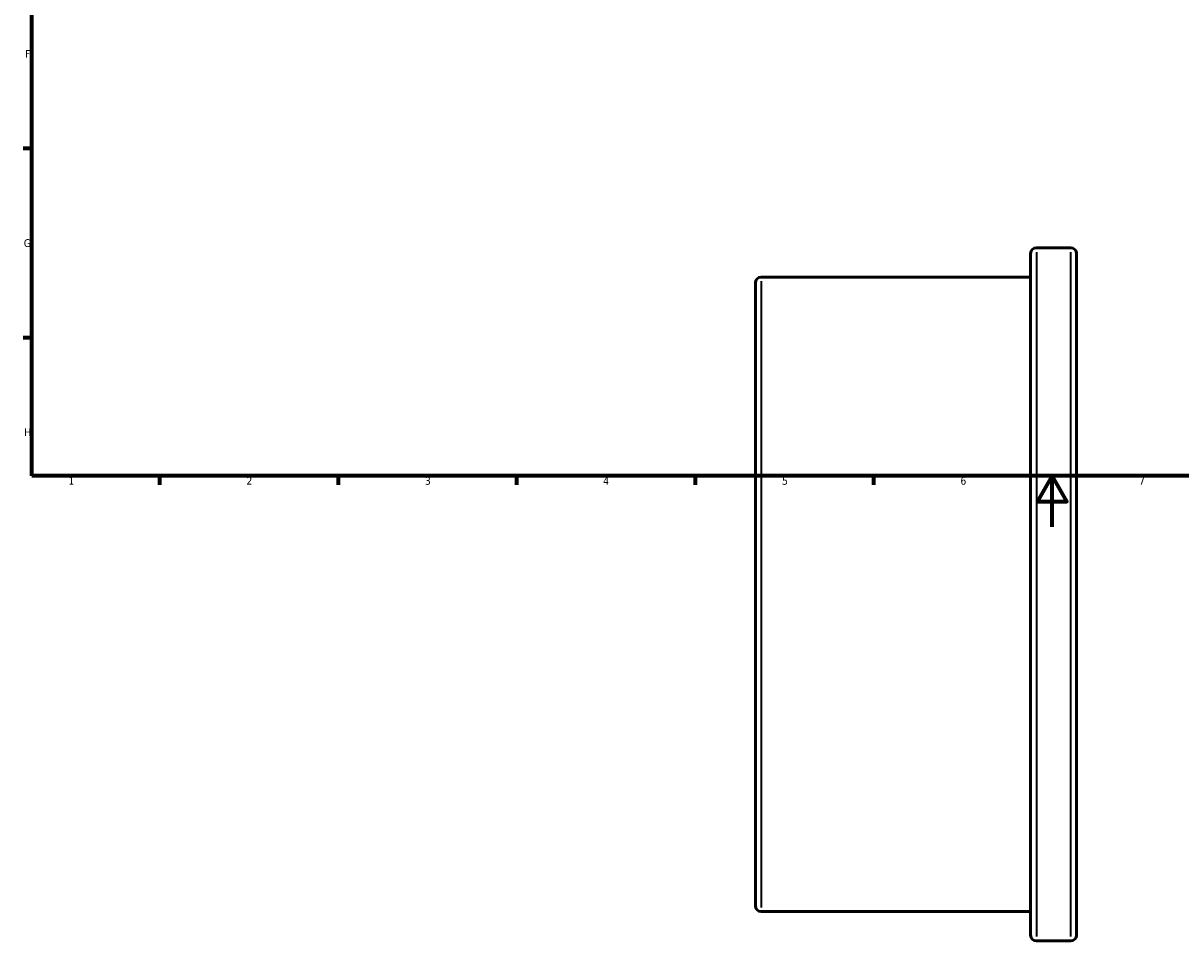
# Model space of a CAD drawing. Header units: millimetres. Extents: x -111 to 921, y -508 to 915.
# Tile 2 of 5: x 17 to 471, y -162 to 198. Entities that reach past the tile are written whole.
import ezdxf

# ---------------------------------------------------------------- set-up
doc = ezdxf.new("R2010")
doc.units = ezdxf.units.MM
for name, color, linetype, lineweight in [('Border (ANSI)', 7, 'Continuous', 70), ('Visible (ANSI)', 7, 'Continuous', 50), ('Visible Narrow (ANSI)', 7, 'Continuous', 35)]:
    doc.layers.add(name, color=color, linetype=linetype, lineweight=lineweight)
doc.styles.add('Note Text (ANSI)', font='tahoma.ttf')

# ---------------------------------------------------------------- blocks, each defined once
blk = doc.blocks.new('Borders Default Border')
at = {"layer": 'Border (ANSI)'}
for p, q in [((20, 148.5), (16.55, 148.5)), ((20, 74.25), (16.55, 74.25)), ((70.08, 20), (70.08, 16.55)), ((140.17, 20), (140.17, 16.55)), ((210.25, 20), (210.25, 16.55)), ((280.33, 20), (280.33, 16.55)), ((350.42, 20), (350.42, 16.55))]:
    blk.add_line(p, q, dxfattribs=at)
at = {"layer": 'Border (ANSI)', "flags": 128}
for points in [[(20, 20), (20, 574), (821, 574), (821, 20), (20, 20)], [(420.5, 0), (420.5, 20), (414.73, 10), (426.27, 10), (420.5, 20)]]:
    blk.add_lwpolyline(points, dxfattribs=at)
at = {"layer": 'Border (ANSI)', "char_height": 3.05, "attachment_point": 7, "style": 'Note Text (ANSI)'}
for s, insert in [('F', (17.29, 184.1)), ('G', (16.81, 109.79)), ('H', (16.97, 35.6)), ('1', (34.35, 16.55)), ('2', (104.2, 16.55)), ('3', (174.26, 16.49)), ('4', (244.23, 16.55)), ('5', (314.48, 16.49)), ('6', (384.49, 16.49)), ('7', (454.6, 16.55))]:
    blk.add_mtext(s, dxfattribs=dict(at, insert=insert))

msp = doc.modelspace()

# ---------------------------------------------------------------- linework, layer by layer
at = {"layer": 'Visible (ANSI)'}
for p, q in [((427.781, 109.529), (414.281, 109.529)), ((412.031, -160.221), (412.031, 107.279)), ((430.031, 107.279), (430.031, -160.221)), ((304.031, -148.721), (304.031, 95.779)), ((412.031, 98.029), (306.281, 98.029)), ((412.031, -150.971), (306.281, -150.971)), ((427.781, -162.471), (414.281, -162.471))]:
    msp.add_line(p, q, dxfattribs=at)
for centre, start, end in [((414.281, 107.279), 90, 180), ((427.781, 107.279), 0, 90), ((306.281, 95.779), 90, 180), ((306.281, -148.721), 180, 270), ((414.281, -160.221), 180, 270), ((427.781, -160.221), 270, 0)]:
    msp.add_arc(centre, 2.25, start, end, dxfattribs=at)
at = {"layer": 'Visible Narrow (ANSI)'}
for p, q in [((414.281, 107.854), (414.281, -160.797)), ((427.781, -160.797), (427.781, 107.854)), ((306.281, 96.496), (306.281, -149.438))]:
    msp.add_line(p, q, dxfattribs=at)

# ---------------------------------------------------------------- block references
msp.add_blockref('Borders Default Border', (0, 0))

doc.saveas('drawing.dxf')
